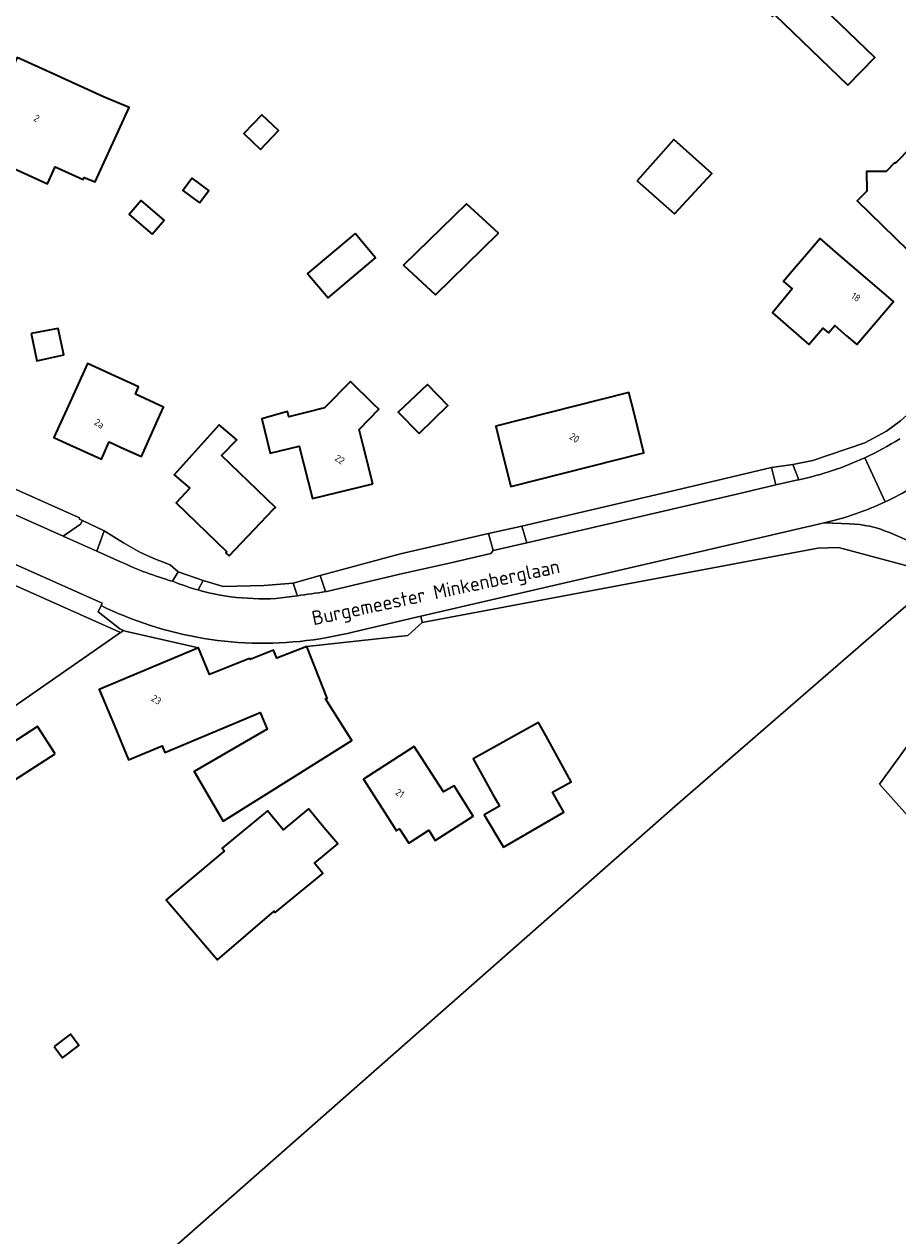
# Model space of a CAD drawing. Extents: x 184422 to 188298, y 343471 to 350189.
# Tile 129 of 256: x 186182 to 186293, y 346709 to 346863. Entities that reach past the tile are written whole.
import ezdxf
from ezdxf.enums import TextEntityAlignment as Align

# ---------------------------------------------------------------- set-up
doc = ezdxf.new("R2010")
doc.units = 0
for name, color, linetype, lineweight in [('B-WA-GR-BOUWLAND-GV', 252, 'Continuous', 13), ('B-WA-GR-GRAS-GV', 252, 'Continuous', 13), ('B-WA-OG-TERREIN_CULTUURSCHEIDING-GV', 252, 'Continuous', 18), ('B-WA-OG-TERREIN_ERF-GV', 252, 'Continuous', 18), ('B-WA-OG-TOPOGRAFIE-T18', 252, 'Continuous', 18), ('B-WA-OG-WEG-GV', 252, 'Continuous', 18), ('B-WA-VH-VERHARDING_ASFALT-GV', 252, 'Continuous', 18), ('B-WA-VH-VERHARDING_HALFVERHARDING_GRIND-GV', 252, 'Continuous', 18), ('B-WA-VH-VERHARDING_OPEN-GV', 252, 'Continuous', 18), ('B-WE-OG-BEBOUWING-GV', 250, 'Continuous', 35), ('B-WE-OG-BEBOUWING-T18', 10, 'Continuous', 18)]:
    doc.layers.add(name, color=color, linetype=linetype, lineweight=lineweight)
doc.styles.add('NLCS-ISO-M1000-T18', font='NLCS-ISO.ttf', dxfattribs={"height": 1.8})
doc.styles.add('NLCS-ISO-M500-T18', font='NLCS-ISO.ttf', dxfattribs={"height": 0.9})

msp = doc.modelspace()

# ---------------------------------------------------------------- linework, layer by layer
at = {"layer": 'B-WA-GR-BOUWLAND-GV', "flags": 128}
msp.add_lwpolyline([(186062.283, 346769.07), (186066.612, 346766.317), (186072.792, 346761.677), (186081.475, 346754.952), (186087.537, 346747.87), (186091.699, 346743.237), (186095.417, 346738.614), (186104.22, 346727.669), (186106.71, 346724.573), (186194.521, 346785.611), (186159.409, 346801.269), (186099.084, 346828.168), (186098.674, 346828.353), (186059.838, 346845.878)], dxfattribs=at)
msp.add_lwpolyline([(186062.283, 346769.07), (186066.612, 346766.317), (186072.792, 346761.677), (186081.475, 346754.952), (186087.537, 346747.87), (186091.699, 346743.237), (186095.417, 346738.614), (186104.22, 346727.669), (186106.71, 346724.573), (186194.521, 346785.611), (186159.409, 346801.269), (186099.084, 346828.168), (186098.674, 346828.353), (186059.838, 346845.878)], dxfattribs=at)
msp.add_lwpolyline([(186062.283, 346769.07), (186066.612, 346766.317), (186072.792, 346761.677), (186081.475, 346754.952), (186087.537, 346747.87), (186091.699, 346743.237), (186095.417, 346738.614), (186104.22, 346727.669), (186106.71, 346724.573), (186194.521, 346785.611), (186159.409, 346801.269), (186099.084, 346828.168), (186098.674, 346828.353), (186059.838, 346845.878)], dxfattribs=at)
at = {"layer": 'B-WA-GR-GRAS-GV', "flags": 128}
msp.add_lwpolyline([(186341.14, 346707.129), (186324.861, 346717.694), (186324.49, 346716.91), (186323.476, 346715.394), (186322.299, 346716.165), (186316.096, 346720.269), (186310.087, 346724.509), (186311.681, 346726.738), (186304.252, 346731.855), (186310.758, 346744.11), (186307.236, 346748.043), (186290.822, 346766.368), (186308.038, 346790.041), (186307.34, 346790.222), (186298.298, 346792.568), (186264.895, 346763.567), (186185.901, 346694.075)], dxfattribs=at)
msp.add_lwpolyline([(186341.14, 346707.129), (186324.861, 346717.694), (186324.49, 346716.91), (186323.476, 346715.394), (186322.299, 346716.165), (186316.096, 346720.269), (186310.087, 346724.509), (186311.681, 346726.738), (186304.252, 346731.855), (186310.758, 346744.11), (186307.236, 346748.043), (186290.822, 346766.368), (186308.038, 346790.041), (186307.34, 346790.222), (186298.298, 346792.568), (186264.895, 346763.567), (186185.901, 346694.075)], dxfattribs=at)
msp.add_lwpolyline([(186341.14, 346707.129), (186324.861, 346717.694), (186324.49, 346716.91), (186323.476, 346715.394), (186322.299, 346716.165), (186316.096, 346720.269), (186310.087, 346724.509), (186311.681, 346726.738), (186304.252, 346731.855), (186310.758, 346744.11), (186307.236, 346748.043), (186290.822, 346766.368), (186308.038, 346790.041), (186307.34, 346790.222), (186298.298, 346792.568), (186264.895, 346763.567), (186185.901, 346694.075)], dxfattribs=at)
at = {"layer": 'B-WA-OG-TERREIN_CULTUURSCHEIDING-GV', "flags": 128}
msp.add_lwpolyline([(186098.674, 346828.353), (186099.084, 346828.168), (186159.409, 346801.269), (186194.521, 346785.611), (186194.666, 346785.712), (186194.892, 346785.869), (186194.414, 346786.094), (186191.67, 346788.22), (186192.031, 346789.033), (186192.159, 346789.316), (186158.102, 346804.509), (186156.252, 346805.334), (186147.503, 346809.237), (186138.959, 346813.026), (186137.101, 346813.85), (186117.48, 346822.55), (186099.615, 346830.437)], close=True, dxfattribs=at)
msp.add_lwpolyline([(186098.674, 346828.353), (186099.084, 346828.168), (186159.409, 346801.269), (186194.521, 346785.611), (186194.666, 346785.712), (186194.892, 346785.869), (186194.414, 346786.094), (186191.67, 346788.22), (186192.031, 346789.033), (186192.159, 346789.316), (186158.102, 346804.509), (186156.252, 346805.334), (186147.503, 346809.237), (186138.959, 346813.026), (186137.101, 346813.85), (186117.48, 346822.55), (186099.615, 346830.437)], close=True, dxfattribs=at)
msp.add_lwpolyline([(186098.674, 346828.353), (186099.084, 346828.168), (186159.409, 346801.269), (186194.521, 346785.611), (186194.666, 346785.712), (186194.892, 346785.869), (186194.414, 346786.094), (186191.67, 346788.22), (186192.031, 346789.033), (186192.159, 346789.316), (186158.102, 346804.509), (186156.252, 346805.334), (186147.503, 346809.237), (186138.959, 346813.026), (186137.101, 346813.85), (186117.48, 346822.55), (186099.615, 346830.437)], close=True, dxfattribs=at)
at = {"layer": 'B-WA-OG-TERREIN_ERF-GV', "flags": 128}
for points in [[(186277.005, 346871.25), (186290.203, 346858.553), (186286.804, 346855.02), (186277.489, 346863.982), (186277.243, 346863.726), (186274.746, 346866.093), (186274.663, 346866.171), (186274.93, 346866.444), (186273.607, 346867.717)], [(186277.005, 346871.25), (186290.203, 346858.553), (186286.804, 346855.02), (186277.489, 346863.982), (186277.243, 346863.726), (186274.746, 346866.093), (186274.663, 346866.171), (186274.93, 346866.444), (186273.607, 346867.717)], [(186277.005, 346871.25), (186290.203, 346858.553), (186286.804, 346855.02), (186277.489, 346863.982), (186277.243, 346863.726), (186274.746, 346866.093), (186274.663, 346866.171), (186274.93, 346866.444), (186273.607, 346867.717)], [(186178.829, 346845.442), (186179.957, 346847.913), (186177.121, 346849.145), (186177.227, 346849.389), (186178.481, 346848.807), (186181.032, 346854.188), (186179.675, 346854.792), (186181.396, 346858.563), (186185.945, 346856.487), (186192.339, 346853.569), (186195.599, 346852.2), (186191.286, 346842.765), (186189.886, 346843.333), (186189.77, 346843.057), (186187.893, 346843.903), (186186.229, 346844.662), (186185.248, 346842.513)], [(186178.829, 346845.442), (186179.957, 346847.913), (186177.121, 346849.145), (186177.227, 346849.389), (186178.481, 346848.807), (186181.032, 346854.188), (186179.675, 346854.792), (186181.396, 346858.563), (186185.945, 346856.487), (186192.339, 346853.569), (186195.599, 346852.2), (186191.286, 346842.765), (186189.886, 346843.333), (186189.77, 346843.057), (186187.893, 346843.903), (186186.229, 346844.662), (186185.248, 346842.513)], [(186178.829, 346845.442), (186179.957, 346847.913), (186177.121, 346849.145), (186177.227, 346849.389), (186178.481, 346848.807), (186181.032, 346854.188), (186179.675, 346854.792), (186181.396, 346858.563), (186185.945, 346856.487), (186192.339, 346853.569), (186195.599, 346852.2), (186191.286, 346842.765), (186189.886, 346843.333), (186189.77, 346843.057), (186187.893, 346843.903), (186186.229, 346844.662), (186185.248, 346842.513)], [(186269.535, 346843.843), (186264.813, 346838.713), (186260.066, 346842.914), (186264.727, 346848.129)], [(186269.535, 346843.843), (186264.813, 346838.713), (186260.066, 346842.914), (186264.727, 346848.129)], [(186269.535, 346843.843), (186264.813, 346838.713), (186260.066, 346842.914), (186264.727, 346848.129)], [(186295.991, 346832.523), (186287.987, 346840.372), (186289.197, 346841.606), (186289.14, 346844.081), (186291.641, 346844.098), (186292.74, 346845.219), (186292.819, 346845.142), (186294.73, 346847.091), (186297.722, 346844.157), (186299.255, 346842.723), (186297.336, 346840.726), (186300.751, 346837.377)], [(186295.991, 346832.523), (186287.987, 346840.372), (186289.197, 346841.606), (186289.14, 346844.081), (186291.641, 346844.098), (186292.74, 346845.219), (186292.819, 346845.142), (186294.73, 346847.091), (186297.722, 346844.157), (186299.255, 346842.723), (186297.336, 346840.726), (186300.751, 346837.377)], [(186295.991, 346832.523), (186287.987, 346840.372), (186289.197, 346841.606), (186289.14, 346844.081), (186291.641, 346844.098), (186292.74, 346845.219), (186292.819, 346845.142), (186294.73, 346847.091), (186297.722, 346844.157), (186299.255, 346842.723), (186297.336, 346840.726), (186300.751, 346837.377)], [(186238.418, 346839.997), (186242.463, 346836.26), (186234.463, 346828.449), (186230.418, 346832.186)], [(186238.418, 346839.997), (186242.463, 346836.26), (186234.463, 346828.449), (186230.418, 346832.186)], [(186238.418, 346839.997), (186242.463, 346836.26), (186234.463, 346828.449), (186230.418, 346832.186)], [(186220.837, 346828.059), (186218.238, 346831.15), (186224.263, 346836.218), (186226.863, 346833.128)], [(186220.837, 346828.059), (186218.238, 346831.15), (186224.263, 346836.218), (186226.863, 346833.128)], [(186220.837, 346828.059), (186218.238, 346831.15), (186224.263, 346836.218), (186226.863, 346833.128)], [(186286.162, 346833.107), (186289.325, 346830.386), (186292.585, 346827.582), (186287.916, 346822.154), (186286.638, 346823.254), (186285.126, 346824.554), (186284.318, 346823.614), (186283.613, 346824.22), (186281.833, 346822.148), (186277.213, 346826.17), (186279.709, 346829.214), (186278.633, 346830.14), (186279.211, 346830.857), (186281.783, 346833.849), (186283.271, 346835.578)], [(186286.162, 346833.107), (186289.325, 346830.386), (186292.585, 346827.582), (186287.916, 346822.154), (186286.638, 346823.254), (186285.126, 346824.554), (186284.318, 346823.614), (186283.613, 346824.22), (186281.833, 346822.148), (186277.213, 346826.17), (186279.709, 346829.214), (186278.633, 346830.14), (186279.211, 346830.857), (186281.783, 346833.849), (186283.271, 346835.578)], [(186286.162, 346833.107), (186289.325, 346830.386), (186292.585, 346827.582), (186287.916, 346822.154), (186286.638, 346823.254), (186285.126, 346824.554), (186284.318, 346823.614), (186283.613, 346824.22), (186281.833, 346822.148), (186277.213, 346826.17), (186279.709, 346829.214), (186278.633, 346830.14), (186279.211, 346830.857), (186281.783, 346833.849), (186283.271, 346835.578)], [(186197.165, 346807.938), (186194.605, 346809.086), (186193.054, 346809.781), (186192.072, 346807.598), (186187.124, 346809.849), (186186.05, 346810.337), (186188.121, 346814.889), (186190.315, 346819.712), (186196.803, 346816.76), (186196.388, 346815.846), (186199.979, 346814.212), (186199.217, 346812.513)], [(186197.165, 346807.938), (186194.605, 346809.086), (186193.054, 346809.781), (186192.072, 346807.598), (186187.124, 346809.849), (186186.05, 346810.337), (186188.121, 346814.889), (186190.315, 346819.712), (186196.803, 346816.76), (186196.388, 346815.846), (186199.979, 346814.212), (186199.217, 346812.513)], [(186197.165, 346807.938), (186194.605, 346809.086), (186193.054, 346809.781), (186192.072, 346807.598), (186187.124, 346809.849), (186186.05, 346810.337), (186188.121, 346814.889), (186190.315, 346819.712), (186196.803, 346816.76), (186196.388, 346815.846), (186199.979, 346814.212), (186199.217, 346812.513)], [(186225.301, 346809.335), (186226.499, 346804.481), (186218.866, 346802.597), (186217.186, 346809.241), (186213.475, 346808.356), (186212.432, 346812.731), (186215.698, 346813.63), (186215.856, 346812.976), (186218.064, 346813.534), (186220.391, 346814.122), (186223.689, 346817.465), (186226.647, 346814.546), (186227.281, 346813.939), (186224.798, 346811.376)], [(186225.301, 346809.335), (186226.499, 346804.481), (186218.866, 346802.597), (186217.186, 346809.241), (186213.475, 346808.356), (186212.432, 346812.731), (186215.698, 346813.63), (186215.856, 346812.976), (186218.064, 346813.534), (186220.391, 346814.122), (186223.689, 346817.465), (186226.647, 346814.546), (186227.281, 346813.939), (186224.798, 346811.376)], [(186225.301, 346809.335), (186226.499, 346804.481), (186218.866, 346802.597), (186217.186, 346809.241), (186213.475, 346808.356), (186212.432, 346812.731), (186215.698, 346813.63), (186215.856, 346812.976), (186218.064, 346813.534), (186220.391, 346814.122), (186223.689, 346817.465), (186226.647, 346814.546), (186227.281, 346813.939), (186224.798, 346811.376)], [(186236.044, 346814.415), (186232.403, 346810.836), (186229.727, 346813.558), (186233.436, 346817.068)], [(186236.044, 346814.415), (186232.403, 346810.836), (186229.727, 346813.558), (186233.436, 346817.068)], [(186236.044, 346814.415), (186232.403, 346810.836), (186229.727, 346813.558), (186233.436, 346817.068)], [(186242.11, 346811.778), (186258.998, 346816.038), (186259.701, 346813.251), (186260.924, 346808.403), (186244.036, 346804.144), (186242.811, 346808.999)], [(186242.11, 346811.778), (186258.998, 346816.038), (186259.701, 346813.251), (186260.924, 346808.403), (186244.036, 346804.144), (186242.811, 346808.999)], [(186242.11, 346811.778), (186258.998, 346816.038), (186259.701, 346813.251), (186260.924, 346808.403), (186244.036, 346804.144), (186242.811, 346808.999)], [(186207.299, 346808.054), (186214.155, 346801.479), (186213.892, 346801.204), (186208.27, 346795.342), (186207.88, 346795.716), (186208.012, 346795.853), (186201.545, 346802.054), (186203.316, 346803.901), (186201.319, 346805.598), (186207.041, 346811.957), (186209.254, 346810.068)], [(186207.299, 346808.054), (186214.155, 346801.479), (186213.892, 346801.204), (186208.27, 346795.342), (186207.88, 346795.716), (186208.012, 346795.853), (186201.545, 346802.054), (186203.316, 346803.901), (186201.319, 346805.598), (186207.041, 346811.957), (186209.254, 346810.068)], [(186207.299, 346808.054), (186214.155, 346801.479), (186213.892, 346801.204), (186208.27, 346795.342), (186207.88, 346795.716), (186208.012, 346795.853), (186201.545, 346802.054), (186203.316, 346803.901), (186201.319, 346805.598), (186207.041, 346811.957), (186209.254, 346810.068)], [(186228.031, 346762.803), (186225.322, 346767.005), (186231.773, 346771.164), (186234.482, 346766.962), (186235.486, 346765.404), (186236.854, 346766.188), (186239.248, 346762.31), (186234.435, 346759.247), (186233.626, 346760.524), (186231.096, 346758.893), (186229.912, 346760.728), (186229.528, 346760.48)], [(186228.031, 346762.803), (186225.322, 346767.005), (186231.773, 346771.164), (186234.482, 346766.962), (186235.486, 346765.404), (186236.854, 346766.188), (186239.248, 346762.31), (186234.435, 346759.247), (186233.626, 346760.524), (186231.096, 346758.893), (186229.912, 346760.728), (186229.528, 346760.48)], [(186228.031, 346762.803), (186225.322, 346767.005), (186231.773, 346771.164), (186234.482, 346766.962), (186235.486, 346765.404), (186236.854, 346766.188), (186239.248, 346762.31), (186234.435, 346759.247), (186233.626, 346760.524), (186231.096, 346758.893), (186229.912, 346760.728), (186229.528, 346760.48)], [(186207.679, 346757.925), (186207.411, 346758.249), (186213.153, 346762.989), (186215.125, 346760.6), (186218.351, 346763.263), (186220.302, 346760.899), (186222.091, 346758.822), (186219.107, 346756.359), (186220.173, 346755.068), (186214.145, 346750.092), (186214.009, 346750.257), (186206.831, 346744.113), (186200.299, 346751.704)], [(186207.679, 346757.925), (186207.411, 346758.249), (186213.153, 346762.989), (186215.125, 346760.6), (186218.351, 346763.263), (186220.302, 346760.899), (186222.091, 346758.822), (186219.107, 346756.359), (186220.173, 346755.068), (186214.145, 346750.092), (186214.009, 346750.257), (186206.831, 346744.113), (186200.299, 346751.704)], [(186207.679, 346757.925), (186207.411, 346758.249), (186213.153, 346762.989), (186215.125, 346760.6), (186218.351, 346763.263), (186220.302, 346760.899), (186222.091, 346758.822), (186219.107, 346756.359), (186220.173, 346755.068), (186214.145, 346750.092), (186214.009, 346750.257), (186206.831, 346744.113), (186200.299, 346751.704)]]:
    msp.add_lwpolyline(points, close=True, dxfattribs=at)
for points in [[(186178.13, 346866.39), (186175.868, 346861.222), (186175.962, 346861.176), (186173.916, 346856.712), (186173.898, 346856.72), (186169.357, 346846.343), (186155.147, 346814.362), (186170.174, 346808.209), (186177.517, 346805.32), (186177.703, 346805.322), (186189.312, 346800.175), (186189.315, 346799.973), (186189.661, 346799.811), (186192.451, 346798.504), (186194.899, 346796.993), (186196.974, 346795.785), (186198.719, 346794.993), (186200.804, 346794.193), (186201.837, 346793.295), (186205.002, 346792.196)], [(186178.13, 346866.39), (186175.868, 346861.222), (186175.962, 346861.176), (186173.916, 346856.712), (186173.898, 346856.72), (186169.357, 346846.343), (186155.147, 346814.362), (186170.174, 346808.209), (186177.517, 346805.32), (186177.703, 346805.322), (186189.312, 346800.175), (186189.315, 346799.973), (186189.661, 346799.811), (186192.451, 346798.504), (186194.899, 346796.993), (186196.974, 346795.785), (186198.719, 346794.993), (186200.804, 346794.193), (186201.837, 346793.295), (186205.002, 346792.196)], [(186178.13, 346866.39), (186175.868, 346861.222), (186175.962, 346861.176), (186173.916, 346856.712), (186173.898, 346856.72), (186169.357, 346846.343), (186155.147, 346814.362), (186170.174, 346808.209), (186177.517, 346805.32), (186177.703, 346805.322), (186189.312, 346800.175), (186189.315, 346799.973), (186189.661, 346799.811), (186192.451, 346798.504), (186194.899, 346796.993), (186196.974, 346795.785), (186198.719, 346794.993), (186200.804, 346794.193), (186201.837, 346793.295), (186205.002, 346792.196)], [(186205.002, 346792.196), (186207.509, 346791.445), (186212.678, 346791.593), (186216.426, 346791.863), (186219.845, 346792.852), (186230.035, 346795.608), (186241.187, 346798.161), (186245.431, 346799.12), (186266.401, 346803.993), (186277.117, 346806.528), (186279.798, 346806.943), (186282.364, 346807.423), (186288.93, 346809.65), (186291.678, 346811.151), (186293.472, 346812.471)], [(186205.002, 346792.196), (186207.509, 346791.445), (186212.678, 346791.593), (186216.426, 346791.863), (186219.845, 346792.852), (186230.035, 346795.608), (186241.187, 346798.161), (186245.431, 346799.12), (186266.401, 346803.993), (186277.117, 346806.528), (186279.798, 346806.943), (186282.364, 346807.423), (186288.93, 346809.65), (186291.678, 346811.151), (186293.472, 346812.471)], [(186205.002, 346792.196), (186207.509, 346791.445), (186212.678, 346791.593), (186216.426, 346791.863), (186219.845, 346792.852), (186230.035, 346795.608), (186241.187, 346798.161), (186245.431, 346799.12), (186266.401, 346803.993), (186277.117, 346806.528), (186279.798, 346806.943), (186282.364, 346807.423), (186288.93, 346809.65), (186291.678, 346811.151), (186293.472, 346812.471)], [(186297.139, 346793.313), (186285.621, 346796.393), (186282.972, 346796.321), (186232.782, 346786.897), (186230.94, 346785.233), (186218.141, 346783.851), (186220.728, 346777.288), (186220.521, 346777.222), (186223.853, 346771.902), (186216.573, 346767.342), (186207.512, 346761.666), (186203.843, 346767.981), (186213.094, 346773.356), (186212.219, 346775.449), (186200.146, 346770.4), (186199.79, 346771.251), (186195.529, 346769.469), (186193.729, 346773.774), (186191.8, 346778.387), (186204.382, 346783.65), (186195.102, 346785.771), (186194.892, 346785.869), (186194.666, 346785.712), (186194.521, 346785.611), (186106.71, 346724.573)], [(186297.139, 346793.313), (186285.621, 346796.393), (186282.972, 346796.321), (186232.782, 346786.897), (186230.94, 346785.233), (186218.141, 346783.851), (186220.728, 346777.288), (186220.521, 346777.222), (186223.853, 346771.902), (186216.573, 346767.342), (186207.512, 346761.666), (186203.843, 346767.981), (186213.094, 346773.356), (186212.219, 346775.449), (186200.146, 346770.4), (186199.79, 346771.251), (186195.529, 346769.469), (186193.729, 346773.774), (186191.8, 346778.387), (186204.382, 346783.65), (186195.102, 346785.771), (186194.892, 346785.869), (186194.666, 346785.712), (186194.521, 346785.611), (186106.71, 346724.573)], [(186297.139, 346793.313), (186285.621, 346796.393), (186282.972, 346796.321), (186232.782, 346786.897), (186230.94, 346785.233), (186218.141, 346783.851), (186220.728, 346777.288), (186220.521, 346777.222), (186223.853, 346771.902), (186216.573, 346767.342), (186207.512, 346761.666), (186203.843, 346767.981), (186213.094, 346773.356), (186212.219, 346775.449), (186200.146, 346770.4), (186199.79, 346771.251), (186195.529, 346769.469), (186193.729, 346773.774), (186191.8, 346778.387), (186204.382, 346783.65), (186195.102, 346785.771), (186194.892, 346785.869), (186194.666, 346785.712), (186194.521, 346785.611), (186106.71, 346724.573)], [(186185.901, 346694.075), (186264.895, 346763.567), (186298.298, 346792.568)], [(186185.901, 346694.075), (186264.895, 346763.567), (186298.298, 346792.568)], [(186185.901, 346694.075), (186264.895, 346763.567), (186298.298, 346792.568)], [(186308.038, 346790.041), (186290.822, 346766.368), (186307.236, 346748.043)], [(186308.038, 346790.041), (186290.822, 346766.368), (186307.236, 346748.043)], [(186308.038, 346790.041), (186290.822, 346766.368), (186307.236, 346748.043)]]:
    msp.add_lwpolyline(points, dxfattribs=at)
at = {"layer": 'B-WA-OG-WEG-GV', "flags": 128}
for points in [[(186287.016, 346799.379), (186283.794, 346799.533), (186282.332, 346799.18), (186280.87, 346798.836), (186273.958, 346797.255), (186232.603, 346787.671), (186232.782, 346786.897), (186282.972, 346796.321), (186285.621, 346796.393), (186297.139, 346793.313), (186307.546, 346790.519), (186318.239, 346787.376), (186318.439, 346788.754)], [(186287.016, 346799.379), (186283.794, 346799.533), (186282.332, 346799.18), (186280.87, 346798.836), (186273.958, 346797.255), (186232.603, 346787.671), (186232.782, 346786.897), (186282.972, 346796.321), (186285.621, 346796.393), (186297.139, 346793.313), (186307.546, 346790.519), (186318.239, 346787.376), (186318.439, 346788.754)], [(186287.016, 346799.379), (186283.794, 346799.533), (186282.332, 346799.18), (186280.87, 346798.836), (186273.958, 346797.255), (186232.603, 346787.671), (186232.782, 346786.897), (186282.972, 346796.321), (186285.621, 346796.393), (186297.139, 346793.313), (186307.546, 346790.519), (186318.239, 346787.376), (186318.439, 346788.754)], [(186314.792, 346790.351), (186299.095, 346795.64), (186296.635, 346796.453), (186294.329, 346797.315), (186292.064, 346798.279)], [(186314.792, 346790.351), (186299.095, 346795.64), (186296.635, 346796.453), (186294.329, 346797.315), (186292.064, 346798.279)], [(186314.792, 346790.351), (186299.095, 346795.64), (186296.635, 346796.453), (186294.329, 346797.315), (186292.064, 346798.279)]]:
    msp.add_lwpolyline(points, dxfattribs=at)
at = {"layer": 'B-WA-OG-WEG-GV'}
msp.add_lwpolyline([(186292.064, 346798.279, 0.1002269), (186287.016, 346799.379)], format="xyb", dxfattribs=at)
msp.add_lwpolyline([(186292.064, 346798.279, 0.1002269), (186287.016, 346799.379)], format="xyb", dxfattribs=at)
msp.add_lwpolyline([(186292.064, 346798.279, 0.1002269), (186287.016, 346799.379)], format="xyb", dxfattribs=at)
at = {"layer": 'B-WA-VH-VERHARDING_ASFALT-GV', "flags": 128}
for points in [[(186194.515, 346794.592), (186191.512, 346795.93), (186188.077, 346797.459), (186187.238, 346797.833), (186176.489, 346802.621), (186169.096, 346805.913), (186160.545, 346809.722), (186158.102, 346804.509), (186192.159, 346789.316), (186192.031, 346789.033)], [(186194.515, 346794.592), (186191.512, 346795.93), (186188.077, 346797.459), (186187.238, 346797.833), (186176.489, 346802.621), (186169.096, 346805.913), (186160.545, 346809.722), (186158.102, 346804.509), (186192.159, 346789.316), (186192.031, 346789.033)], [(186194.515, 346794.592), (186191.512, 346795.93), (186188.077, 346797.459), (186187.238, 346797.833), (186176.489, 346802.621), (186169.096, 346805.913), (186160.545, 346809.722), (186158.102, 346804.509), (186192.159, 346789.316), (186192.031, 346789.033)], [(186288.957, 346807.781), (186291.543, 346802.186)], [(186291.543, 346802.186), (186288.957, 346807.781)], [(186288.957, 346807.781), (186291.543, 346802.186)], [(186291.543, 346802.186), (186288.957, 346807.781)], [(186288.957, 346807.781), (186291.543, 346802.186)], [(186291.543, 346802.186), (186288.957, 346807.781)], [(186280.572, 346804.993), (186280.255, 346804.927), (186277.673, 346804.327), (186272.699, 346803.172), (186246.051, 346796.995), (186241.805, 346796.011), (186241.481, 346795.65), (186236.407, 346794.454), (186229.959, 346793.025), (186220.664, 346790.817), (186220.52, 346790.795)], [(186280.572, 346804.993), (186280.255, 346804.927), (186277.673, 346804.327), (186272.699, 346803.172), (186246.051, 346796.995), (186241.805, 346796.011), (186241.481, 346795.65), (186236.407, 346794.454), (186229.959, 346793.025), (186220.664, 346790.817), (186220.52, 346790.795)], [(186280.572, 346804.993), (186280.255, 346804.927), (186277.673, 346804.327), (186272.699, 346803.172), (186246.051, 346796.995), (186241.805, 346796.011), (186241.481, 346795.65), (186236.407, 346794.454), (186229.959, 346793.025), (186220.664, 346790.817), (186220.52, 346790.795)], [(186224.149, 346785.712), (186232.603, 346787.671), (186273.958, 346797.255), (186280.87, 346798.836), (186282.332, 346799.18), (186283.794, 346799.533)], [(186224.149, 346785.712), (186232.603, 346787.671), (186273.958, 346797.255), (186280.87, 346798.836), (186282.332, 346799.18), (186283.794, 346799.533)], [(186224.149, 346785.712), (186232.603, 346787.671), (186273.958, 346797.255), (186280.87, 346798.836), (186282.332, 346799.18), (186283.794, 346799.533)]]:
    msp.add_lwpolyline(points, dxfattribs=at)
at = {"layer": 'B-WA-VH-VERHARDING_ASFALT-GV'}
for points in [[(186293.38, 346810.177, -0.0317626), (186288.957, 346807.781)], [(186293.38, 346810.177, -0.0317626), (186288.957, 346807.781)], [(186293.38, 346810.177, -0.0317626), (186288.957, 346807.781)], [(186288.957, 346807.781, -0.056007), (186280.572, 346804.993)], [(186288.957, 346807.781, -0.056007), (186280.572, 346804.993)], [(186288.957, 346807.781, -0.056007), (186280.572, 346804.993)], [(186291.543, 346802.186, 0.0521403), (186298.211, 346806.224)], [(186291.543, 346802.186, 0.0521403), (186298.211, 346806.224)], [(186291.543, 346802.186, 0.0521403), (186298.211, 346806.224)], [(186283.794, 346799.533, 0.0548258), (186291.543, 346802.186)], [(186283.794, 346799.533, 0.0548258), (186291.543, 346802.186)], [(186283.794, 346799.533, 0.0548258), (186291.543, 346802.186)], [(186201.119, 346792.107, -0.0408374), (186194.515, 346794.592)], [(186201.119, 346792.107, -0.0408374), (186194.515, 346794.592)], [(186201.119, 346792.107, -0.0408374), (186194.515, 346794.592)], [(186204.336, 346791.009, -0.0280032), (186201.119, 346792.107)], [(186204.336, 346791.009, -0.0280032), (186201.119, 346792.107)], [(186204.336, 346791.009, -0.0280032), (186201.119, 346792.107)], [(186208.491, 346790.147, -0.0346152), (186204.336, 346791.009)], [(186208.491, 346790.147, -0.0346152), (186204.336, 346791.009)], [(186208.491, 346790.147, -0.0346152), (186204.336, 346791.009)], [(186214.196, 346789.907, -0.0400961), (186208.491, 346790.147)], [(186214.196, 346789.907, -0.0400961), (186208.491, 346790.147)], [(186214.196, 346789.907, -0.0400961), (186208.491, 346790.147)], [(186216.94, 346790.274, -0.002602), (186214.196, 346789.907)], [(186216.94, 346790.274, -0.002602), (186214.196, 346789.907)], [(186216.94, 346790.274, -0.002602), (186214.196, 346789.907)], [(186220.52, 346790.795, -0.0030885), (186216.94, 346790.274)], [(186220.52, 346790.795, -0.0030885), (186216.94, 346790.274)], [(186220.52, 346790.795, -0.0030885), (186216.94, 346790.274)], [(186192.031, 346789.033, 0.0269151), (186196.627, 346787.075)], [(186192.031, 346789.033, 0.0269151), (186196.627, 346787.075)], [(186192.031, 346789.033, 0.0269151), (186196.627, 346787.075)], [(186196.627, 346787.075, 0.1509705), (186224.149, 346785.712)], [(186196.627, 346787.075, 0.1509705), (186224.149, 346785.712)], [(186196.627, 346787.075, 0.1509705), (186224.149, 346785.712)]]:
    msp.add_lwpolyline(points, format="xyb", dxfattribs=at)
at = {"layer": 'B-WA-VH-VERHARDING_HALFVERHARDING_GRIND-GV', "flags": 128}
for points in [[(186298.286, 346814.106), (186296.922, 346815.538), (186293.472, 346812.471), (186291.678, 346811.151), (186288.93, 346809.65), (186282.364, 346807.423), (186279.798, 346806.943)], [(186298.286, 346814.106), (186296.922, 346815.538), (186293.472, 346812.471), (186291.678, 346811.151), (186288.93, 346809.65), (186282.364, 346807.423), (186279.798, 346806.943)], [(186298.286, 346814.106), (186296.922, 346815.538), (186293.472, 346812.471), (186291.678, 346811.151), (186288.93, 346809.65), (186282.364, 346807.423), (186279.798, 346806.943)], [(186279.798, 346806.943), (186280.572, 346804.993)], [(186279.798, 346806.943), (186280.572, 346804.993)], [(186279.798, 346806.943), (186280.572, 346804.993)], [(186192.451, 346798.504), (186191.512, 346795.93), (186194.515, 346794.592)], [(186192.451, 346798.504), (186191.512, 346795.93), (186194.515, 346794.592)], [(186192.451, 346798.504), (186191.512, 346795.93), (186194.515, 346794.592)], [(186201.119, 346792.107), (186201.837, 346793.295), (186200.804, 346794.193), (186198.719, 346794.993), (186196.974, 346795.785), (186194.899, 346796.993), (186192.451, 346798.504)], [(186201.119, 346792.107), (186201.837, 346793.295), (186200.804, 346794.193), (186198.719, 346794.993), (186196.974, 346795.785), (186194.899, 346796.993), (186192.451, 346798.504)], [(186201.119, 346792.107), (186201.837, 346793.295), (186200.804, 346794.193), (186198.719, 346794.993), (186196.974, 346795.785), (186194.899, 346796.993), (186192.451, 346798.504)], [(186216.426, 346791.863), (186212.678, 346791.593), (186207.509, 346791.445), (186205.002, 346792.196), (186204.336, 346791.009)], [(186216.426, 346791.863), (186212.678, 346791.593), (186207.509, 346791.445), (186205.002, 346792.196), (186204.336, 346791.009)], [(186216.426, 346791.863), (186212.678, 346791.593), (186207.509, 346791.445), (186205.002, 346792.196), (186204.336, 346791.009)], [(186216.94, 346790.274), (186216.833, 346790.605), (186216.426, 346791.863)], [(186216.94, 346790.274), (186216.833, 346790.605), (186216.426, 346791.863)], [(186216.94, 346790.274), (186216.833, 346790.605), (186216.426, 346791.863)], [(186192.031, 346789.033), (186191.67, 346788.22), (186194.414, 346786.094), (186194.892, 346785.869), (186195.102, 346785.771), (186204.382, 346783.65), (186205.785, 346780.296), (186210.858, 346782.319), (186210.952, 346782.207), (186213.907, 346783.378), (186214.326, 346782.347), (186218.141, 346783.851), (186230.94, 346785.233), (186232.782, 346786.897), (186232.603, 346787.671), (186224.149, 346785.712)], [(186192.031, 346789.033), (186191.67, 346788.22), (186194.414, 346786.094), (186194.892, 346785.869), (186195.102, 346785.771), (186204.382, 346783.65), (186205.785, 346780.296), (186210.858, 346782.319), (186210.952, 346782.207), (186213.907, 346783.378), (186214.326, 346782.347), (186218.141, 346783.851), (186230.94, 346785.233), (186232.782, 346786.897), (186232.603, 346787.671), (186224.149, 346785.712)], [(186192.031, 346789.033), (186191.67, 346788.22), (186194.414, 346786.094), (186194.892, 346785.869), (186195.102, 346785.771), (186204.382, 346783.65), (186205.785, 346780.296), (186210.858, 346782.319), (186210.952, 346782.207), (186213.907, 346783.378), (186214.326, 346782.347), (186218.141, 346783.851), (186230.94, 346785.233), (186232.782, 346786.897), (186232.603, 346787.671), (186224.149, 346785.712)]]:
    msp.add_lwpolyline(points, dxfattribs=at)
at = {"layer": 'B-WA-VH-VERHARDING_HALFVERHARDING_GRIND-GV'}
for points in [[(186288.957, 346807.781, 0.0317626), (186293.38, 346810.177)], [(186288.957, 346807.781, 0.0317626), (186293.38, 346810.177)], [(186288.957, 346807.781, 0.0317626), (186293.38, 346810.177)], [(186280.572, 346804.993, 0.056007), (186288.957, 346807.781)], [(186280.572, 346804.993, 0.056007), (186288.957, 346807.781)], [(186280.572, 346804.993, 0.056007), (186288.957, 346807.781)], [(186194.515, 346794.592, 0.0408374), (186201.119, 346792.107)], [(186194.515, 346794.592, 0.0408374), (186201.119, 346792.107)], [(186194.515, 346794.592, 0.0408374), (186201.119, 346792.107)], [(186204.336, 346791.009, 0.0346152), (186208.491, 346790.147)], [(186204.336, 346791.009, 0.0346152), (186208.491, 346790.147)], [(186204.336, 346791.009, 0.0346152), (186208.491, 346790.147)], [(186208.491, 346790.147, 0.0400961), (186214.196, 346789.907)], [(186208.491, 346790.147, 0.0400961), (186214.196, 346789.907)], [(186208.491, 346790.147, 0.0400961), (186214.196, 346789.907)], [(186214.196, 346789.907, 0.002602), (186216.94, 346790.274)], [(186214.196, 346789.907, 0.002602), (186216.94, 346790.274)], [(186214.196, 346789.907, 0.002602), (186216.94, 346790.274)], [(186196.627, 346787.075, -0.0269151), (186192.031, 346789.033)], [(186196.627, 346787.075, -0.0269151), (186192.031, 346789.033)], [(186196.627, 346787.075, -0.0269151), (186192.031, 346789.033)], [(186224.149, 346785.712, -0.1509705), (186196.627, 346787.075)], [(186224.149, 346785.712, -0.1509705), (186196.627, 346787.075)], [(186224.149, 346785.712, -0.1509705), (186196.627, 346787.075)]]:
    msp.add_lwpolyline(points, format="xyb", dxfattribs=at)
at = {"layer": 'B-WA-VH-VERHARDING_HALFVERHARDING_GRIND-GV', "flags": 128}
for points in [[(186246.051, 346796.995), (186272.699, 346803.172), (186277.673, 346804.327), (186277.117, 346806.528), (186266.401, 346803.993), (186245.431, 346799.12)], [(186246.051, 346796.995), (186272.699, 346803.172), (186277.673, 346804.327), (186277.117, 346806.528), (186266.401, 346803.993), (186245.431, 346799.12)], [(186246.051, 346796.995), (186272.699, 346803.172), (186277.673, 346804.327), (186277.117, 346806.528), (186266.401, 346803.993), (186245.431, 346799.12)], [(186189.315, 346799.973), (186189.312, 346800.175), (186177.703, 346805.322), (186177.517, 346805.32), (186176.489, 346802.621), (186187.238, 346797.833), (186189.431, 346799.339), (186189.661, 346799.811)], [(186189.315, 346799.973), (186189.312, 346800.175), (186177.703, 346805.322), (186177.517, 346805.32), (186176.489, 346802.621), (186187.238, 346797.833), (186189.431, 346799.339), (186189.661, 346799.811)], [(186189.315, 346799.973), (186189.312, 346800.175), (186177.703, 346805.322), (186177.517, 346805.32), (186176.489, 346802.621), (186187.238, 346797.833), (186189.431, 346799.339), (186189.661, 346799.811)], [(186241.187, 346798.161), (186230.035, 346795.608), (186219.845, 346792.852), (186220.428, 346791.075), (186220.52, 346790.795), (186220.664, 346790.817), (186229.959, 346793.025), (186236.407, 346794.454), (186241.481, 346795.65), (186241.805, 346796.011)], [(186241.187, 346798.161), (186230.035, 346795.608), (186219.845, 346792.852), (186220.428, 346791.075), (186220.52, 346790.795), (186220.664, 346790.817), (186229.959, 346793.025), (186236.407, 346794.454), (186241.481, 346795.65), (186241.805, 346796.011)], [(186241.187, 346798.161), (186230.035, 346795.608), (186219.845, 346792.852), (186220.428, 346791.075), (186220.52, 346790.795), (186220.664, 346790.817), (186229.959, 346793.025), (186236.407, 346794.454), (186241.481, 346795.65), (186241.805, 346796.011)]]:
    msp.add_lwpolyline(points, close=True, dxfattribs=at)
at = {"layer": 'B-WA-VH-VERHARDING_OPEN-GV', "flags": 128}
for points in [[(186277.673, 346804.327), (186280.255, 346804.927), (186280.572, 346804.993), (186279.798, 346806.943), (186277.117, 346806.528)], [(186277.673, 346804.327), (186280.255, 346804.927), (186280.572, 346804.993), (186279.798, 346806.943), (186277.117, 346806.528)], [(186277.673, 346804.327), (186280.255, 346804.927), (186280.572, 346804.993), (186279.798, 346806.943), (186277.117, 346806.528)], [(186188.077, 346797.459), (186191.512, 346795.93), (186192.451, 346798.504), (186189.661, 346799.811), (186189.431, 346799.339), (186187.238, 346797.833)], [(186188.077, 346797.459), (186191.512, 346795.93), (186192.451, 346798.504), (186189.661, 346799.811), (186189.431, 346799.339), (186187.238, 346797.833)], [(186188.077, 346797.459), (186191.512, 346795.93), (186192.451, 346798.504), (186189.661, 346799.811), (186189.431, 346799.339), (186187.238, 346797.833)], [(186241.187, 346798.161), (186241.805, 346796.011), (186246.051, 346796.995), (186245.431, 346799.12)], [(186241.187, 346798.161), (186241.805, 346796.011), (186246.051, 346796.995), (186245.431, 346799.12)], [(186241.187, 346798.161), (186241.805, 346796.011), (186246.051, 346796.995), (186245.431, 346799.12)]]:
    msp.add_lwpolyline(points, close=True, dxfattribs=at)
at = {"layer": 'B-WA-VH-VERHARDING_OPEN-GV'}
for points in [[(186298.211, 346806.224, -0.0521403), (186291.543, 346802.186)], [(186298.211, 346806.224, -0.0521403), (186291.543, 346802.186)], [(186298.211, 346806.224, -0.0521403), (186291.543, 346802.186)], [(186291.543, 346802.186, -0.0548258), (186283.794, 346799.533)], [(186291.543, 346802.186, -0.0548258), (186283.794, 346799.533)], [(186291.543, 346802.186, -0.0548258), (186283.794, 346799.533)], [(186287.016, 346799.379, -0.1002269), (186292.064, 346798.279)], [(186287.016, 346799.379, -0.1002269), (186292.064, 346798.279)], [(186287.016, 346799.379, -0.1002269), (186292.064, 346798.279)], [(186201.119, 346792.107, 0.0280032), (186204.336, 346791.009)], [(186201.119, 346792.107, 0.0280032), (186204.336, 346791.009)], [(186201.119, 346792.107, 0.0280032), (186204.336, 346791.009)], [(186216.94, 346790.274, 0.0030885), (186220.52, 346790.795)], [(186216.94, 346790.274, 0.0030885), (186220.52, 346790.795)], [(186216.94, 346790.274, 0.0030885), (186220.52, 346790.795)]]:
    msp.add_lwpolyline(points, format="xyb", dxfattribs=at)
at = {"layer": 'B-WA-VH-VERHARDING_OPEN-GV', "flags": 128}
for points in [[(186283.794, 346799.533), (186287.016, 346799.379)], [(186283.794, 346799.533), (186287.016, 346799.379)], [(186283.794, 346799.533), (186287.016, 346799.379)], [(186292.064, 346798.279), (186294.329, 346797.315), (186296.635, 346796.453), (186299.095, 346795.64), (186300.255, 346799.209), (186299.227, 346799.583)], [(186292.064, 346798.279), (186294.329, 346797.315), (186296.635, 346796.453), (186299.095, 346795.64), (186300.255, 346799.209), (186299.227, 346799.583)], [(186292.064, 346798.279), (186294.329, 346797.315), (186296.635, 346796.453), (186299.095, 346795.64), (186300.255, 346799.209), (186299.227, 346799.583)], [(186201.837, 346793.295), (186201.119, 346792.107)], [(186201.837, 346793.295), (186201.119, 346792.107)], [(186201.837, 346793.295), (186201.119, 346792.107)], [(186204.336, 346791.009), (186205.002, 346792.196), (186201.837, 346793.295)], [(186204.336, 346791.009), (186205.002, 346792.196), (186201.837, 346793.295)], [(186204.336, 346791.009), (186205.002, 346792.196), (186201.837, 346793.295)], [(186219.845, 346792.852), (186216.426, 346791.863), (186216.833, 346790.605), (186216.94, 346790.274)], [(186219.845, 346792.852), (186216.426, 346791.863), (186216.833, 346790.605), (186216.94, 346790.274)], [(186219.845, 346792.852), (186216.426, 346791.863), (186216.833, 346790.605), (186216.94, 346790.274)], [(186220.52, 346790.795), (186220.428, 346791.075), (186219.845, 346792.852)], [(186220.52, 346790.795), (186220.428, 346791.075), (186219.845, 346792.852)], [(186220.52, 346790.795), (186220.428, 346791.075), (186219.845, 346792.852)]]:
    msp.add_lwpolyline(points, dxfattribs=at)
at = {"layer": 'B-WE-OG-BEBOUWING-GV', "flags": 128}
for points in [[(186286.804, 346855.02), (186290.203, 346858.553), (186277.005, 346871.25), (186273.607, 346867.717), (186274.93, 346866.444), (186274.663, 346866.171), (186274.746, 346866.093), (186277.243, 346863.726), (186277.489, 346863.982)], [(186286.804, 346855.02), (186290.203, 346858.553), (186277.005, 346871.25), (186273.607, 346867.717), (186274.93, 346866.444), (186274.663, 346866.171), (186274.746, 346866.093), (186277.243, 346863.726), (186277.489, 346863.982)], [(186286.804, 346855.02), (186290.203, 346858.553), (186277.005, 346871.25), (186273.607, 346867.717), (186274.93, 346866.444), (186274.663, 346866.171), (186274.746, 346866.093), (186277.243, 346863.726), (186277.489, 346863.982)], [(186177.121, 346849.145), (186179.957, 346847.913), (186178.829, 346845.442), (186185.248, 346842.513), (186186.229, 346844.662), (186187.893, 346843.903), (186189.77, 346843.057), (186189.886, 346843.333), (186191.286, 346842.765), (186195.599, 346852.2), (186192.339, 346853.569), (186185.945, 346856.487), (186181.396, 346858.563), (186179.675, 346854.792), (186181.032, 346854.188), (186178.481, 346848.807), (186177.227, 346849.389)], [(186177.121, 346849.145), (186179.957, 346847.913), (186178.829, 346845.442), (186185.248, 346842.513), (186186.229, 346844.662), (186187.893, 346843.903), (186189.77, 346843.057), (186189.886, 346843.333), (186191.286, 346842.765), (186195.599, 346852.2), (186192.339, 346853.569), (186185.945, 346856.487), (186181.396, 346858.563), (186179.675, 346854.792), (186181.032, 346854.188), (186178.481, 346848.807), (186177.227, 346849.389)], [(186177.121, 346849.145), (186179.957, 346847.913), (186178.829, 346845.442), (186185.248, 346842.513), (186186.229, 346844.662), (186187.893, 346843.903), (186189.77, 346843.057), (186189.886, 346843.333), (186191.286, 346842.765), (186195.599, 346852.2), (186192.339, 346853.569), (186185.945, 346856.487), (186181.396, 346858.563), (186179.675, 346854.792), (186181.032, 346854.188), (186178.481, 346848.807), (186177.227, 346849.389)], [(186212.274, 346846.881), (186214.557, 346849.281), (186212.449, 346851.285), (186210.167, 346848.886)], [(186212.274, 346846.881), (186214.557, 346849.281), (186212.449, 346851.285), (186210.167, 346848.886)], [(186212.274, 346846.881), (186214.557, 346849.281), (186212.449, 346851.285), (186210.167, 346848.886)], [(186260.066, 346842.914), (186264.813, 346838.713), (186269.535, 346843.843), (186264.727, 346848.129)], [(186260.066, 346842.914), (186264.813, 346838.713), (186269.535, 346843.843), (186264.727, 346848.129)], [(186260.066, 346842.914), (186264.813, 346838.713), (186269.535, 346843.843), (186264.727, 346848.129)], [(186289.197, 346841.606), (186287.987, 346840.372), (186295.991, 346832.523), (186300.751, 346837.377), (186297.336, 346840.726), (186299.255, 346842.723), (186297.722, 346844.157), (186294.73, 346847.091), (186292.819, 346845.142), (186292.74, 346845.219), (186291.641, 346844.098), (186289.14, 346844.081)], [(186289.197, 346841.606), (186287.987, 346840.372), (186295.991, 346832.523), (186300.751, 346837.377), (186297.336, 346840.726), (186299.255, 346842.723), (186297.722, 346844.157), (186294.73, 346847.091), (186292.819, 346845.142), (186292.74, 346845.219), (186291.641, 346844.098), (186289.14, 346844.081)], [(186289.197, 346841.606), (186287.987, 346840.372), (186295.991, 346832.523), (186300.751, 346837.377), (186297.336, 346840.726), (186299.255, 346842.723), (186297.722, 346844.157), (186294.73, 346847.091), (186292.819, 346845.142), (186292.74, 346845.219), (186291.641, 346844.098), (186289.14, 346844.081)], [(186204.527, 346840.104), (186205.713, 346841.674), (186203.615, 346843.258), (186202.429, 346841.688)], [(186204.527, 346840.104), (186205.713, 346841.674), (186203.615, 346843.258), (186202.429, 346841.688)], [(186204.527, 346840.104), (186205.713, 346841.674), (186203.615, 346843.258), (186202.429, 346841.688)], [(186198.51, 346836.121), (186200.048, 346837.898), (186197.137, 346840.418), (186195.598, 346838.64)], [(186198.51, 346836.121), (186200.048, 346837.898), (186197.137, 346840.418), (186195.598, 346838.64)], [(186198.51, 346836.121), (186200.048, 346837.898), (186197.137, 346840.418), (186195.598, 346838.64)], [(186242.463, 346836.26), (186238.418, 346839.997), (186230.418, 346832.186), (186234.463, 346828.449)], [(186242.463, 346836.26), (186238.418, 346839.997), (186230.418, 346832.186), (186234.463, 346828.449)], [(186242.463, 346836.26), (186238.418, 346839.997), (186230.418, 346832.186), (186234.463, 346828.449)], [(186224.263, 346836.218), (186218.238, 346831.15), (186220.837, 346828.059), (186226.863, 346833.128)], [(186224.263, 346836.218), (186218.238, 346831.15), (186220.837, 346828.059), (186226.863, 346833.128)], [(186224.263, 346836.218), (186218.238, 346831.15), (186220.837, 346828.059), (186226.863, 346833.128)], [(186289.325, 346830.386), (186286.162, 346833.107), (186283.271, 346835.578), (186281.783, 346833.849), (186279.211, 346830.857), (186278.633, 346830.14), (186279.709, 346829.214), (186277.213, 346826.17), (186281.833, 346822.148), (186283.613, 346824.22), (186284.318, 346823.614), (186285.126, 346824.554), (186286.638, 346823.254), (186287.916, 346822.154), (186292.585, 346827.582)], [(186289.325, 346830.386), (186286.162, 346833.107), (186283.271, 346835.578), (186281.783, 346833.849), (186279.211, 346830.857), (186278.633, 346830.14), (186279.709, 346829.214), (186277.213, 346826.17), (186281.833, 346822.148), (186283.613, 346824.22), (186284.318, 346823.614), (186285.126, 346824.554), (186286.638, 346823.254), (186287.916, 346822.154), (186292.585, 346827.582)], [(186289.325, 346830.386), (186286.162, 346833.107), (186283.271, 346835.578), (186281.783, 346833.849), (186279.211, 346830.857), (186278.633, 346830.14), (186279.709, 346829.214), (186277.213, 346826.17), (186281.833, 346822.148), (186283.613, 346824.22), (186284.318, 346823.614), (186285.126, 346824.554), (186286.638, 346823.254), (186287.916, 346822.154), (186292.585, 346827.582)], [(186183.179, 346823.528), (186183.888, 346820.083), (186187.333, 346820.831), (186186.595, 346824.164)], [(186183.179, 346823.528), (186183.888, 346820.083), (186187.333, 346820.831), (186186.595, 346824.164)], [(186183.179, 346823.528), (186183.888, 346820.083), (186187.333, 346820.831), (186186.595, 346824.164)], [(186193.054, 346809.781), (186194.605, 346809.086), (186197.165, 346807.938), (186199.217, 346812.513), (186199.979, 346814.212), (186196.388, 346815.846), (186196.803, 346816.76), (186190.315, 346819.712), (186188.121, 346814.889), (186186.05, 346810.337), (186187.124, 346809.849), (186192.072, 346807.598)], [(186193.054, 346809.781), (186194.605, 346809.086), (186197.165, 346807.938), (186199.217, 346812.513), (186199.979, 346814.212), (186196.388, 346815.846), (186196.803, 346816.76), (186190.315, 346819.712), (186188.121, 346814.889), (186186.05, 346810.337), (186187.124, 346809.849), (186192.072, 346807.598)], [(186193.054, 346809.781), (186194.605, 346809.086), (186197.165, 346807.938), (186199.217, 346812.513), (186199.979, 346814.212), (186196.388, 346815.846), (186196.803, 346816.76), (186190.315, 346819.712), (186188.121, 346814.889), (186186.05, 346810.337), (186187.124, 346809.849), (186192.072, 346807.598)], [(186226.499, 346804.481), (186225.301, 346809.335), (186224.798, 346811.376), (186227.281, 346813.939), (186226.647, 346814.546), (186223.689, 346817.465), (186220.391, 346814.122), (186218.064, 346813.534), (186215.856, 346812.976), (186215.698, 346813.63), (186212.432, 346812.731), (186213.475, 346808.356), (186217.186, 346809.241), (186218.866, 346802.597)], [(186226.499, 346804.481), (186225.301, 346809.335), (186224.798, 346811.376), (186227.281, 346813.939), (186226.647, 346814.546), (186223.689, 346817.465), (186220.391, 346814.122), (186218.064, 346813.534), (186215.856, 346812.976), (186215.698, 346813.63), (186212.432, 346812.731), (186213.475, 346808.356), (186217.186, 346809.241), (186218.866, 346802.597)], [(186226.499, 346804.481), (186225.301, 346809.335), (186224.798, 346811.376), (186227.281, 346813.939), (186226.647, 346814.546), (186223.689, 346817.465), (186220.391, 346814.122), (186218.064, 346813.534), (186215.856, 346812.976), (186215.698, 346813.63), (186212.432, 346812.731), (186213.475, 346808.356), (186217.186, 346809.241), (186218.866, 346802.597)], [(186232.403, 346810.836), (186236.044, 346814.415), (186233.436, 346817.068), (186229.727, 346813.558)], [(186232.403, 346810.836), (186236.044, 346814.415), (186233.436, 346817.068), (186229.727, 346813.558)], [(186232.403, 346810.836), (186236.044, 346814.415), (186233.436, 346817.068), (186229.727, 346813.558)], [(186259.701, 346813.251), (186258.998, 346816.038), (186242.11, 346811.778), (186242.811, 346808.999), (186244.036, 346804.144), (186260.924, 346808.403)], [(186259.701, 346813.251), (186258.998, 346816.038), (186242.11, 346811.778), (186242.811, 346808.999), (186244.036, 346804.144), (186260.924, 346808.403)], [(186259.701, 346813.251), (186258.998, 346816.038), (186242.11, 346811.778), (186242.811, 346808.999), (186244.036, 346804.144), (186260.924, 346808.403)], [(186213.892, 346801.204), (186214.155, 346801.479), (186207.299, 346808.054), (186209.254, 346810.068), (186207.041, 346811.957), (186201.319, 346805.598), (186203.316, 346803.901), (186201.545, 346802.054), (186208.012, 346795.853), (186207.88, 346795.716), (186208.27, 346795.342)], [(186213.892, 346801.204), (186214.155, 346801.479), (186207.299, 346808.054), (186209.254, 346810.068), (186207.041, 346811.957), (186201.319, 346805.598), (186203.316, 346803.901), (186201.545, 346802.054), (186208.012, 346795.853), (186207.88, 346795.716), (186208.27, 346795.342)], [(186213.892, 346801.204), (186214.155, 346801.479), (186207.299, 346808.054), (186209.254, 346810.068), (186207.041, 346811.957), (186201.319, 346805.598), (186203.316, 346803.901), (186201.545, 346802.054), (186208.012, 346795.853), (186207.88, 346795.716), (186208.27, 346795.342)], [(186207.512, 346761.666), (186216.573, 346767.342), (186223.853, 346771.902), (186220.521, 346777.222), (186220.728, 346777.288), (186218.141, 346783.851), (186214.326, 346782.347), (186213.907, 346783.378), (186210.952, 346782.207), (186210.858, 346782.319), (186205.785, 346780.296), (186204.382, 346783.65), (186191.8, 346778.387), (186193.729, 346773.774), (186195.529, 346769.469), (186199.79, 346771.251), (186200.146, 346770.4), (186212.219, 346775.449), (186213.094, 346773.356), (186203.843, 346767.981)], [(186207.512, 346761.666), (186216.573, 346767.342), (186223.853, 346771.902), (186220.521, 346777.222), (186220.728, 346777.288), (186218.141, 346783.851), (186214.326, 346782.347), (186213.907, 346783.378), (186210.952, 346782.207), (186210.858, 346782.319), (186205.785, 346780.296), (186204.382, 346783.65), (186191.8, 346778.387), (186193.729, 346773.774), (186195.529, 346769.469), (186199.79, 346771.251), (186200.146, 346770.4), (186212.219, 346775.449), (186213.094, 346773.356), (186203.843, 346767.981)], [(186207.512, 346761.666), (186216.573, 346767.342), (186223.853, 346771.902), (186220.521, 346777.222), (186220.728, 346777.288), (186218.141, 346783.851), (186214.326, 346782.347), (186213.907, 346783.378), (186210.952, 346782.207), (186210.858, 346782.319), (186205.785, 346780.296), (186204.382, 346783.65), (186191.8, 346778.387), (186193.729, 346773.774), (186195.529, 346769.469), (186199.79, 346771.251), (186200.146, 346770.4), (186212.219, 346775.449), (186213.094, 346773.356), (186203.843, 346767.981)], [(186242.321, 346764.074), (186242.6, 346763.602), (186240.629, 346762.482), (186243.108, 346758.401), (186250.756, 346762.845), (186249.336, 346765.382), (186251.701, 346766.695), (186248.455, 346772.543), (186247.545, 346774.183), (186239.262, 346769.586), (186241.763, 346765.08)], [(186242.321, 346764.074), (186242.6, 346763.602), (186240.629, 346762.482), (186243.108, 346758.401), (186250.756, 346762.845), (186249.336, 346765.382), (186251.701, 346766.695), (186248.455, 346772.543), (186247.545, 346774.183), (186239.262, 346769.586), (186241.763, 346765.08)], [(186242.321, 346764.074), (186242.6, 346763.602), (186240.629, 346762.482), (186243.108, 346758.401), (186250.756, 346762.845), (186249.336, 346765.382), (186251.701, 346766.695), (186248.455, 346772.543), (186247.545, 346774.183), (186239.262, 346769.586), (186241.763, 346765.08)], [(186186.22, 346770.209), (186183.975, 346773.689), (186178.995, 346770.476), (186181.241, 346766.996)], [(186186.22, 346770.209), (186183.975, 346773.689), (186178.995, 346770.476), (186181.241, 346766.996)], [(186186.22, 346770.209), (186183.975, 346773.689), (186178.995, 346770.476), (186181.241, 346766.996)], [(186228.031, 346762.803), (186229.528, 346760.48), (186229.912, 346760.728), (186231.096, 346758.893), (186233.626, 346760.524), (186234.435, 346759.247), (186239.248, 346762.31), (186236.854, 346766.188), (186235.486, 346765.404), (186234.482, 346766.962), (186231.773, 346771.164), (186225.322, 346767.005)], [(186228.031, 346762.803), (186229.528, 346760.48), (186229.912, 346760.728), (186231.096, 346758.893), (186233.626, 346760.524), (186234.435, 346759.247), (186239.248, 346762.31), (186236.854, 346766.188), (186235.486, 346765.404), (186234.482, 346766.962), (186231.773, 346771.164), (186225.322, 346767.005)], [(186228.031, 346762.803), (186229.528, 346760.48), (186229.912, 346760.728), (186231.096, 346758.893), (186233.626, 346760.524), (186234.435, 346759.247), (186239.248, 346762.31), (186236.854, 346766.188), (186235.486, 346765.404), (186234.482, 346766.962), (186231.773, 346771.164), (186225.322, 346767.005)], [(186207.679, 346757.925), (186200.299, 346751.704), (186206.831, 346744.113), (186214.009, 346750.257), (186214.145, 346750.092), (186220.173, 346755.068), (186219.107, 346756.359), (186222.091, 346758.822), (186220.302, 346760.899), (186218.351, 346763.263), (186215.125, 346760.6), (186213.153, 346762.989), (186207.411, 346758.249)], [(186207.679, 346757.925), (186200.299, 346751.704), (186206.831, 346744.113), (186214.009, 346750.257), (186214.145, 346750.092), (186220.173, 346755.068), (186219.107, 346756.359), (186222.091, 346758.822), (186220.302, 346760.899), (186218.351, 346763.263), (186215.125, 346760.6), (186213.153, 346762.989), (186207.411, 346758.249)], [(186207.679, 346757.925), (186200.299, 346751.704), (186206.831, 346744.113), (186214.009, 346750.257), (186214.145, 346750.092), (186220.173, 346755.068), (186219.107, 346756.359), (186222.091, 346758.822), (186220.302, 346760.899), (186218.351, 346763.263), (186215.125, 346760.6), (186213.153, 346762.989), (186207.411, 346758.249)], [(186186.066, 346733.12), (186187.141, 346731.679), (186189.23, 346733.238), (186188.155, 346734.678)], [(186186.066, 346733.12), (186187.141, 346731.679), (186189.23, 346733.238), (186188.155, 346734.678)], [(186186.066, 346733.12), (186187.141, 346731.679), (186189.23, 346733.238), (186188.155, 346734.678)]]:
    msp.add_lwpolyline(points, close=True, dxfattribs=at)

# ---------------------------------------------------------------- texts
at = {"layer": 'B-WA-OG-TOPOGRAFIE-T18', "style": 'NLCS-ISO-M1000-T18'}
msp.add_text('Burgemeester Minkenberglaan', height=1.8, rotation=12, dxfattribs=at).set_placement((186234.554, 346790.476), align=Align.MIDDLE)
msp.add_text('Burgemeester Minkenberglaan', height=1.8, rotation=12, dxfattribs=at).set_placement((186234.554, 346790.476), align=Align.MIDDLE)
msp.add_text('Burgemeester Minkenberglaan', height=1.8, rotation=12, dxfattribs=at).set_placement((186234.554, 346790.476), align=Align.MIDDLE)
at = {"layer": 'B-WE-OG-BEBOUWING-T18', "style": 'NLCS-ISO-M500-T18'}
for s, p in [('2', (186183.869, 346850.835)), ('2', (186183.869, 346850.835)), ('2', (186183.869, 346850.835)), ('18', (186287.806, 346828.161)), ('18', (186287.806, 346828.161)), ('18', (186287.806, 346828.161)), ('2a', (186191.821, 346812.107)), ('2a', (186191.821, 346812.107)), ('2a', (186191.821, 346812.107)), ('20', (186252.104, 346810.304)), ('20', (186252.104, 346810.304)), ('20', (186252.104, 346810.304)), ('22', (186222.327, 346807.571)), ('22', (186222.327, 346807.571)), ('22', (186222.327, 346807.571)), ('23', (186199.059, 346777.088)), ('23', (186199.059, 346777.088)), ('23', (186199.059, 346777.088)), ('21', (186229.956, 346765.233)), ('21', (186229.956, 346765.233)), ('21', (186229.956, 346765.233))]:
    msp.add_text(s, height=0.9, rotation=327.1, dxfattribs=at).set_placement(p, align=Align.MIDDLE)

doc.saveas('drawing.dxf')
